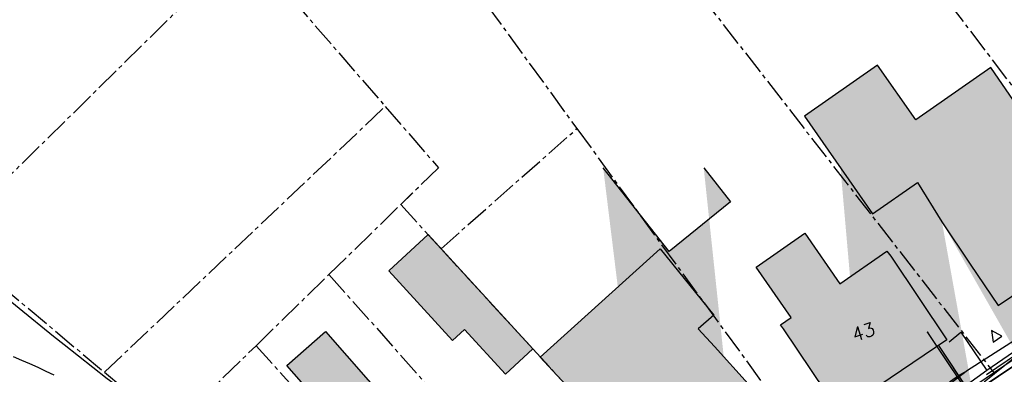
# Model space of a CAD drawing. Header units: metres. Extents: x 202952 to 203755, y 349031 to 349702.
# Tile 75 of 84: x 203484 to 203543, y 349548 to 349569. Entities that reach past the tile are written whole.
import ezdxf
from ezdxf.enums import TextEntityAlignment as Align

# ---------------------------------------------------------------- set-up
doc = ezdxf.new("R2010")
doc.units = ezdxf.units.M
doc.linetypes.add('1-200 CENTER', pattern=[4.28625, 2.8575, -0.47625, 0.47625, -0.47625])
for name, color, linetype in [('PH-BEST-BEBOUWING', 1, 'Continuous'), ('PH-BEST-BEBOUWING-ARCERING', 254, 'Continuous'), ('PH-BEST-HUISNUMMER', 7, 'Continuous'), ('PH-BEST-INRIT', 8, 'Continuous'), ('PH-BEST-KADASTRALE-GRENS', 240, '1-200 CENTER'), ('PH-BEST-KL-DATA_GEBROERDES van donk', 115, '1-200 DATA'), ('PH-BEST-KL-DATA_NKM', 115, '1-200 DATA'), ('PH-BEST-KL-DATA_ZIGGO BV', 115, '1-200 ZIGGO'), ('PH-BEST-KL-ET_MIDDENSPANNING_ENEXIS', 115, '1-200 MIDDENSPANNING'), ('PH-BEST-KL-GAS_HOGEDRUK_ENEXIS', 115, '1-200 GASLEIDING HOGE DRUK'), ('PH-BEST-KL-GAS_LAGEDRUK_ENEXIS', 115, '1-200 GASLEIDING LAGE DRUK'), ('PH-BEST-KL-LAAGSPANNING-ENEXIS', 115, '1-200 LAAGSPANNING'), ('PH-BEST-WEGDEEL', 254, 'Continuous'), ('PH-INM-KANTVERHARDING', 9, 'Continuous')]:
    doc.layers.add(name, color=color, linetype=linetype)
doc.styles.add('NLCS-ISO', font='txt')
doc.styles.add('ROMANS', font='romans.shx')
doc.linetypes.add('1-200 DATA', pattern='A,1.5,-0.6,["DATA",ROMANS,S=0.24,R=0,X=-0.5,Y=-0.12],-0.3', length=2.4)
doc.linetypes.add('1-200 GASLEIDING HOGE DRUK', pattern='A,1.5,-0.6,["GAS HD",ROMANS,S=0.24,R=0,X=-0.5,Y=-0.12],-1.1', length=3.2)
doc.linetypes.add('1-200 GASLEIDING LAGE DRUK', pattern='A,1.5,-0.6,["GAS LD",ROMANS,S=0.24,R=0,X=-0.5,Y=-0.12],-1', length=3.1)
doc.linetypes.add('1-200 LAAGSPANNING', pattern='A,1.5,-0.6,["LS",ROMANS,S=0.24,R=0,X=-0.45,Y=-0.12],-0.05', length=2.15)
doc.linetypes.add('1-200 MIDDENSPANNING', pattern='A,1.5,-0.6,["MS",ROMANS,S=0.24,R=0,X=-0.5,Y=-0.12],-0.05', length=2.15)
doc.linetypes.add('1-200 ZIGGO', pattern='A,1.5,-0.6,["ZIGGO",ROMANS,S=0.24,R=0,X=-0.5,Y=-0.12],-0.65', length=2.75)

# ---------------------------------------------------------------- blocks, each defined once
blk = doc.blocks.new('SKL-WTB_HULP_OVERIG-SO')
at = {"color": 0, "linetype": 'ByBlock', "lineweight": 18}
for points in [[(-0.14, 0.14), (0.14, -0.14)], [(0.14, 0.14), (-0.14, -0.14)]]:
    blk.add_lwpolyline(points, dxfattribs=at)
at = {"color": 0, "linetype": 'ByBlock', "lineweight": 18, "style": 'NLCS-ISO', "flags": 1}
for tag, p in [('TYPE', (1.5, 0)), ('OMSCHRIJVING', (1.5, -3)), ('LABEL', (1.5, -1.5))]:
    blk.add_attdef(tag, p, '', height=1, dxfattribs=at)
blk = doc.blocks.new('INRITSYMBOOL')
at = {"layer": 'PH-BEST-INRIT'}
blk.add_lwpolyline([(-0.315, 0.63), (0, 0), (0.315, 0.63)], close=True, dxfattribs=at)

msp = doc.modelspace()

# ---------------------------------------------------------------- hatches: boundary and pattern name
at = {"layer": 'PH-BEST-BEBOUWING-ARCERING'}
h = msp.add_hatch(color=256, dxfattribs=at)
h.dxf.hatch_style = 1
h.paths.add_polyline_path([(203546.09, 349561.31), (203544.88, 349563.015), (203544.402, 349562.68), (203542.157, 349565.917), (203537.682, 349562.789), (203535.411, 349566.052), (203531.051, 349563.009), (203535.105, 349557.187), (203537.782, 349559.053), (203539.25, 349556.71), (203540.942, 349554.194), (203542.6, 349551.73), (203545.045, 349553.374), (203549.44, 349556.33)])
h = msp.add_hatch(color=256, dxfattribs=at)
h.paths.add_polyline_path([(203540.009, 349517.924), (203539.679, 349517.703), (203534.573, 349525.552), (203535.756, 349526.365), (203539.507, 349528.944), (203544.65, 349521.035), (203542.774, 349519.778)], flags=16)
h.paths.add_polyline_path([(203550.377, 349512.783), (203547.881, 349511.08), (203544.555, 349515.914), (203547.115, 349517.643)], flags=16)
edge = h.paths.add_edge_path()
edge.add_line((203553.259, 349471.405), (203554.562, 349471.68))
edge.add_line((203539.25, 349556.71), (203537.782, 349559.053))
edge.add_line((203537.782, 349559.053), (203535.105, 349557.187))
edge.add_line((203535.105, 349557.187), (203533.194, 349559.932))
edge.add_line((203548.952, 349380.322), (203553.998, 349380.879))
edge.add_line((203553.998, 349380.879), (203553.895, 349381.816))
edge.add_line((203553.895, 349381.816), (203554.562, 349381.89))
edge.add_line((203548.08, 349281.827), (203554.562, 349281.972))
edge.add_line((203525.032, 349559.932), (203526.638, 349557.904))
edge.add_line((203526.638, 349557.904), (203522.972, 349554.955))
edge.add_line((203522.972, 349554.955), (203519.031, 349559.932))
edge.add_line((203554.562, 349271.214), (203548.32, 349271.075))
edge.add_line((203548.32, 349271.075), (203548.08, 349281.827))
edge.add_line((203554.562, 349368.005), (203554.29, 349367.975))
edge.add_line((203554.29, 349367.975), (203554.071, 349369.968))
edge.add_line((203554.071, 349369.968), (203550.142, 349369.534))
edge.add_line((203550.142, 349369.534), (203548.952, 349380.322))
edge.add_line((203547.017, 349559.932), (203549.44, 349556.33))
edge.add_line((203549.44, 349556.33), (203545.045, 349553.374))
edge.add_line((203545.045, 349553.374), (203542.6, 349551.73))
edge.add_line((203542.6, 349551.73), (203540.942, 349554.194))
edge.add_line((203540.942, 349554.194), (203539.25, 349556.71))
edge.add_line((203554.562, 349529.822), (203553.638, 349531.437))
edge.add_line((203553.638, 349531.437), (203550.96, 349536.12))
edge.add_line((203550.96, 349536.12), (203554.562, 349538.177))
edge.add_line((203554.562, 349511.313), (203552.567, 349511.238))
edge.add_line((203552.567, 349511.238), (203552.281, 349518.928))
edge.add_line((203552.281, 349518.928), (203554.562, 349519.013))
edge.add_line((203554.562, 349466.764), (203554.252, 349466.699))
edge.add_line((203554.252, 349466.699), (203553.259, 349471.405))
for points in [[(203510.755, 349550.297), (203510.045, 349549.641), (203506.241, 349553.797), (203508.591, 349555.968), (203514.829, 349549.147), (203514.556, 349548.897), (203513.199, 349547.652)], [(203529.787, 349550.341), (203529.623, 349550.574), (203530.26, 349551.026), (203528.16, 349554.017), (203531.057, 349556.038), (203533.156, 349553.031), (203535.959, 349554.976), (203536.19, 349554.67), (203539.54, 349549.69), (203536.149, 349547.404), (203533.13, 349545.37)], [(203515.278, 349548.661), (203522.428, 349555.115), (203525.636, 349551.16), (203524.694, 349550.34), (203525.68, 349549.3), (203529.7, 349544.85), (203528.272, 349543.564), (203524.398, 349540.076), (203523.017, 349541.547), (203522.279, 349541.002), (203518.269, 349545.42)], [(203503.561, 349543.552), (203503.926, 349543.872), (203500.16, 349548.164), (203502.467, 349550.189), (203506.28, 349545.845), (203505.746, 349545.376), (203508.332, 349542.43), (203508.279, 349542.384), (203511.201, 349539.054), (203513.635, 349541.247), (203519, 349535.215), (203515.998, 349532.511), (203514.661, 349531.307)]]:
    msp.add_hatch(color=256, dxfattribs=at).paths.add_polyline_path(points)

# ---------------------------------------------------------------- linework, layer by layer
at = {"layer": 'PH-BEST-BEBOUWING'}
for points in [[(203535.411, 349566.052), (203531.051, 349563.009)], [(203546.09, 349561.31), (203544.88, 349563.015), (203544.402, 349562.68), (203542.157, 349565.917), (203537.682, 349562.789), (203535.411, 349566.052)], [(203531.051, 349563.009), (203535.105, 349557.187), (203537.782, 349559.053), (203539.25, 349556.71)], [(203539.25, 349556.71), (203540.942, 349554.194), (203542.6, 349551.73), (203545.045, 349553.374), (203549.44, 349556.33), (203546.09, 349561.31)], [(203525.032, 349559.932), (203526.638, 349557.904), (203522.972, 349554.955), (203519.031, 349559.932)]]:
    msp.add_lwpolyline(points, dxfattribs=at)
for points in [[(203510.755, 349550.297), (203510.045, 349549.641), (203506.241, 349553.797), (203508.591, 349555.968), (203514.829, 349549.147), (203514.556, 349548.897), (203513.199, 349547.652), (203510.755, 349550.297)], [(203529.787, 349550.341), (203529.623, 349550.574), (203530.26, 349551.026), (203528.16, 349554.017), (203531.057, 349556.038), (203533.156, 349553.031), (203535.959, 349554.976), (203536.19, 349554.67), (203539.54, 349549.69), (203536.149, 349547.404), (203533.13, 349545.37), (203529.787, 349550.341)], [(203515.278, 349548.661), (203522.428, 349555.115), (203525.636, 349551.16), (203524.694, 349550.34), (203525.68, 349549.3), (203529.7, 349544.85), (203528.272, 349543.564), (203524.398, 349540.076), (203523.017, 349541.547), (203522.279, 349541.002), (203518.269, 349545.42), (203515.278, 349548.661)], [(203503.561, 349543.552), (203503.926, 349543.872), (203500.16, 349548.164), (203502.467, 349550.189), (203506.28, 349545.845), (203505.746, 349545.376), (203508.332, 349542.43), (203508.279, 349542.384), (203511.201, 349539.054), (203513.635, 349541.247), (203519, 349535.215), (203515.998, 349532.511), (203514.661, 349531.307), (203503.561, 349543.552)]]:
    msp.add_lwpolyline(points, close=True, dxfattribs=at)
at = {"layer": 'PH-BEST-KADASTRALE-GRENS', "ltscale": 0.5}
for p, q in [((203511.717, 349587.079), (203542.386, 349547.684)), ((203504.516, 349580.016), (203517.464, 349562.271)), ((203479.771, 349555.688), (203497.641, 349573.26)), ((203497.641, 349573.26), (203506.023, 349563.592)), ((203489.27, 349547.759), (203506.023, 349563.592)), ((203509.356, 349555.118), (203517.464, 349562.271)), ((203517.464, 349562.271), (203532.609, 349541.544)), ((203502.667, 349553.578), (203506.948, 349557.745)), ((203506.948, 349557.745), (203509.356, 349555.118)), ((203479.771, 349555.688), (203489.27, 349547.759)), ((203542.386, 349547.684), (203551.275, 349554.687)), ((203498.316, 349549.338), (203502.667, 349553.578)), ((203502.667, 349553.578), (203521.806, 349532.06)), ((203493.261, 349544.428), (203498.316, 349549.338)), ((203498.316, 349549.338), (203517.429, 349528.254)), ((203489.27, 349547.759), (203493.261, 349544.428))]:
    msp.add_line(p, q, dxfattribs=at)
for points in [[(203520.181, 349595.373), (203544.811, 349563.006), (203551.275, 349554.687)], [(203506.023, 349563.592), (203509.202, 349559.938), (203506.948, 349557.745)], [(203509.196, 349559.932), (203506.948, 349557.745)], [(203509.356, 349555.118), (203514.829, 349549.147), (203518.036, 349545.675), (203522.279, 349541.002), (203523.017, 349541.547), (203527.363, 349536.919)], [(203532.609, 349541.544), (203533.374, 349540.531), (203542.386, 349547.684)]]:
    msp.add_lwpolyline(points, dxfattribs=at)
at = {"layer": 'PH-BEST-KL-DATA_GEBROERDES van donk'}
msp.add_lwpolyline([(203550.364, 349552.7), (203541.646, 349546.854), (203536.509, 349543.089), (203532.302, 349539.392), (203525.312, 349533.791), (203520.761, 349530.055), (203515.606, 349525.436), (203514.867, 349524.69), (203513.641, 349524.271), (203512.977, 349524.497), (203509.851, 349521.011), (203508.175, 349519.142), (203507.598, 349516.646), (203502.361, 349510.777), (203496.983, 349504.104)], dxfattribs=at)
at = {"layer": 'PH-BEST-KL-DATA_NKM'}
msp.add_lwpolyline([(203550.364, 349552.7), (203541.646, 349546.854), (203536.509, 349543.089), (203532.302, 349539.392), (203525.312, 349533.791), (203520.761, 349530.055), (203515.606, 349525.436), (203514.867, 349524.69), (203513.641, 349524.271), (203512.976, 349524.497), (203509.851, 349521.011)], dxfattribs=at)
at = {"layer": 'PH-BEST-KL-DATA_ZIGGO BV'}
for points in [[(203541.908, 349547.62), (203550.599, 349553.493)], [(203539.033, 349549.349), (203540.894, 349546.562)], [(203539.033, 349549.349), (203540.781, 349546.731)]]:
    msp.add_lwpolyline(points, dxfattribs=at)
at = {"layer": 'PH-BEST-KL-ET_MIDDENSPANNING_ENEXIS'}
for points in [[(203586.366, 349572.866), (203585.803, 349573.166), (203585.177, 349573.04), (203578.886, 349568.875), (203577.354, 349568.66), (203575.85, 349569.02), (203574.766, 349569.096), (203573.706, 349568.853), (203540.767, 349547.864), (203538.884, 349546.403), (203537.702, 349544.334), (203536.114, 349541.967), (203534.258, 349539.804), (203515.301, 349523.524)], [(203534.258, 349539.804), (203534.746, 349540.324), (203535.218, 349540.858), (203535.674, 349541.406), (203536.114, 349541.967), (203536.537, 349542.541), (203536.943, 349543.127), (203537.331, 349543.725), (203537.702, 349544.334), (203537.92, 349544.892), (203538.192, 349545.427), (203538.514, 349545.932), (203538.884, 349546.403), (203539.299, 349546.836), (203539.754, 349547.226), (203540.245, 349547.57), (203540.767, 349547.864)]]:
    msp.add_lwpolyline(points, dxfattribs=at)
at = {"layer": 'PH-BEST-KL-GAS_HOGEDRUK_ENEXIS'}
msp.add_lwpolyline([(203388.401, 349430.35), (203402.475, 349432.68), (203406.034, 349433.406), (203413.552, 349434.436), (203418.256, 349435.395), (203425.555, 349437.86), (203430.594, 349439.841), (203436.51, 349442.773), (203444.697, 349447.518), (203454.72, 349455.071), (203459.091, 349459.157), (203464.671, 349465.307), (203472.292, 349474.352), (203483.892, 349488.012), (203487.521, 349491.973), (203494.497, 349500), (203498.949, 349505.445), (203511.967, 349520.432), (203514.402, 349522.73), (203520.384, 349528.288), (203533.856, 349540.249), (203535.418, 349541.968), (203541.493, 349546.785), (203563.354, 349561.342)], dxfattribs=at)
at = {"layer": 'PH-BEST-KL-GAS_LAGEDRUK_ENEXIS'}
msp.add_lwpolyline([(203562.162, 349561.147), (203541.326, 349547.034), (203533.655, 349540.471), (203514.2, 349522.952), (203511.736, 349520.624), (203509.314, 349517.835)], dxfattribs=at)
at = {"layer": 'PH-BEST-KL-LAAGSPANNING-ENEXIS'}
msp.add_lwpolyline([(203541.457, 349545.585), (203538.401, 349550.128)], dxfattribs=at)
at = {"layer": 'PH-BEST-WEGDEEL'}
for points in [[(203482.106, 349553.24), (203486.219, 349549.914), (203486.856, 349549.413), (203489.437, 349547.383), (203491.667, 349545.784), (203492.793, 349544.977), (203494.664, 349543.394), (203497.758, 349540.776), (203498.924, 349539.789), (203502.74, 349535.673), (203504.067, 349534.161), (203509.774, 349527.849)], [(203486.263, 349547.578), (203485.785, 349547.808), (203485.304, 349548.032), (203484.82, 349548.25), (203484.333, 349548.461), (203483.844, 349548.666)]]:
    msp.add_lwpolyline(points, dxfattribs=at)
at = {"layer": 'PH-INM-KANTVERHARDING', "flags": 128}
for points in [[(203571.59, 349567.836), (203564.52, 349563.04), (203557.152, 349558.131), (203549.621, 349553.149), (203541.931, 349547.866)], [(203539.679, 349549.578), (203540.374, 349550.151), (203541.931, 349547.866), (203536.867, 349544.215), (203533.128, 349541.565), (203532.972, 349541.12)]]:
    msp.add_lwpolyline(points, dxfattribs=at)

# ---------------------------------------------------------------- block references
at = {"layer": 'PH-BEST-INRIT', "rotation": 214.3425773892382}
msp.add_blockref('INRITSYMBOOL', (203542.212, 349550.25), dxfattribs=at)
at = {"layer": 'PH-BEST-KL-LAAGSPANNING-ENEXIS', "xscale": 0.2, "yscale": 0.2, "zscale": 0.2}
msp.add_blockref('SKL-WTB_HULP_OVERIG-SO', (203538.401, 349550.128), dxfattribs=at)

# ---------------------------------------------------------------- texts
at = {"layer": 'PH-BEST-HUISNUMMER', "style": 'ROMANS'}
msp.add_text('43', height=0.8, rotation=17.9, dxfattribs=at).set_placement((203534.561, 349550.167), align=Align.MIDDLE_CENTER)

doc.saveas('drawing.dxf')
